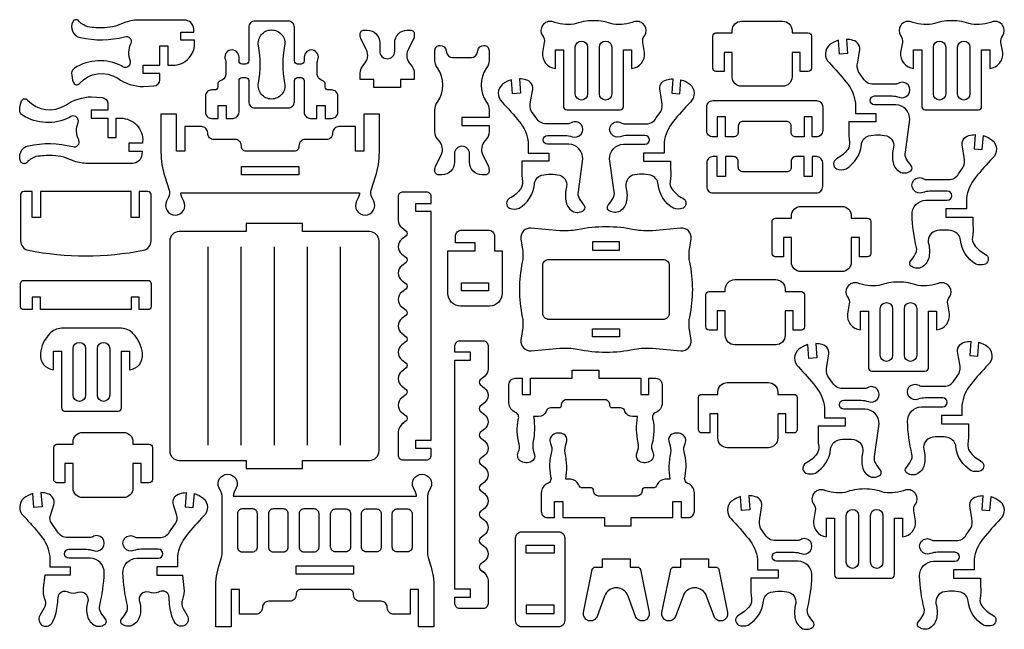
# Model space of a CAD drawing. Extents: x 522 to 885, y -210 to 239.
# Tile 2 of 2: x 522 to 885, y 14 to 239. Entities that reach past the tile are written whole.
import ezdxf

# ---------------------------------------------------------------- set-up
doc = ezdxf.new("R2010")
doc.units = 0
doc.header["$MEASUREMENT"] = 0
doc.layers.add('KONTUR', color=20, linetype='CONTINUOUS')

msp = doc.modelspace()

# ---------------------------------------------------------------- linework, layer by layer
at = {"layer": 'KONTUR'}
for points in [[(576.98, 222.03), (578.73, 222.03, 0.433432), (586.79, 230.64), (586.75, 231.22), (581.69, 231.22), (581.69, 234.22), (586.56, 234.22), (586.48, 235.42, 0.395253), (583.03, 238.66), (566.53, 238.66, 0.077687), (561.51, 237.87), (557.71, 236.38, -0.042031), (553.6, 235.81, -0.051106), (547.5, 236.17, -0.13778), (543.85, 238.56, 0.443717), (541.89, 238.03, 0.213303), (541.87, 234.5, 0.283264), (544.72, 232.25, 0.123296), (561.02, 232.49, -0.670336), (563.26, 230.04, 0.213141), (563.04, 223.63, -0.77774), (559.83, 221.77, 0.263991), (542.59, 220.94, 0.272682), (541.51, 219.17, 0.117689), (542.21, 215.64, 0.58058), (544.4, 215.34, -0.364324), (558.47, 217.24, 0.149435), (567.98, 214.16), (571.82, 214.4, 0.395611), (573.98, 216.7), (573.98, 219.03), (567.79, 219.03), (567.79, 222.03), (573.98, 222.03), (573.98, 229.1), (576.98, 229.1)], [(632.16, 224, 0.474116), (630.27, 227.58, 0.474116), (627.14, 225.02), (627.14, 223.6, -0.414214), (625.98, 222.45), (624.72, 222.45, -0.414214), (623.56, 223.6), (623.56, 235.99, 0.414214), (621.25, 238.29), (609.02, 238.29, 0.414214), (606.71, 235.99), (606.71, 223.6, -0.414214), (605.56, 222.45), (604.29, 222.45, -0.414214), (603.14, 223.6), (603.14, 225.02, 0.474116), (600, 227.58, 0.474116), (598.11, 224, -0.10039), (598.3, 223.1), (598.3, 218.73, -0.283093), (597.03, 216.67), (595.98, 216.14, 0.283093), (595.35, 215.11), (595.35, 214.08, -0.414214), (594.19, 212.93), (593.05, 212.93, 0.414214), (590.74, 210.62), (590.74, 204.75, 0.414214), (593.05, 202.44), (595.44, 202.44), (595.44, 207.2), (598.44, 207.2), (598.44, 202.44), (600.83, 202.44, 0.414214), (603.14, 204.75), (603.14, 216.36, -0.414214), (604.29, 217.51), (605.56, 217.51, -0.414214), (606.71, 216.36), (606.71, 208.6, 0.414214), (609.02, 206.29), (621.25, 206.29, 0.414214), (623.56, 208.6), (623.56, 216.36, -0.414214), (624.72, 217.51), (625.98, 217.51, -0.414214), (627.14, 216.36), (627.14, 204.75, 0.414214), (629.45, 202.44), (631.84, 202.44), (631.84, 207.2), (634.84, 207.2), (634.84, 202.44), (637.23, 202.44, 0.414214), (639.54, 204.75), (639.54, 210.62, 0.414214), (637.23, 212.93), (636.08, 212.93, -0.414214), (634.93, 214.08), (634.93, 215.11, 0.283093), (634.29, 216.14), (633.25, 216.67, -0.283093), (631.98, 218.73), (631.98, 223.1, -0.10039)], [(733.7, 238.42, 0.088383), (726.45, 237.12, -0.111237), (718.46, 238.07, 0.672511), (714.87, 232.91, -0.226774), (715.56, 230.34), (714.88, 226.72, 0.411397), (719.68, 220.82), (719.68, 227.67), (722.68, 227.67), (722.68, 206.77, 0.414214), (723.84, 205.61), (743.57, 205.61, 0.414214), (744.72, 206.77), (744.72, 227.67), (747.72, 227.67), (747.72, 220.82, 0.411397), (752.52, 226.72), (751.85, 230.34, -0.226774), (752.54, 232.91, 0.672511), (748.95, 238.07, -0.111237), (740.96, 237.12, 0.088383)], [(784.76, 217.73), (784.76, 226.76), (781.76, 226.76), (781.76, 219.7), (778.78, 219.7, -0.414214), (777.63, 220.85), (777.63, 232.74, -0.414214), (778.78, 233.89), (784.76, 233.89), (784.76, 234.77, -0.414214), (788.22, 238.23), (803.34, 238.23, -0.414214), (806.8, 234.77), (806.8, 233.89), (812.78, 233.89, -0.414214), (813.93, 232.74), (813.93, 220.85, -0.414214), (812.78, 219.7), (809.8, 219.7), (809.8, 226.76), (806.8, 226.76), (806.8, 217.73, -0.414214), (803.34, 214.27), (788.22, 214.27, -0.414214)], [(865.6, 238.42, 0.088383), (858.34, 237.12, -0.111237), (850.35, 238.07, 0.672511), (846.76, 232.91, -0.226774), (847.45, 230.34), (846.78, 226.72, 0.411397), (851.58, 220.82), (851.58, 227.67), (854.58, 227.67), (854.58, 206.77, 0.414214), (855.73, 205.61), (875.46, 205.61, 0.414214), (876.62, 206.77), (876.62, 227.67), (879.62, 227.67), (879.62, 220.82, 0.411397), (884.41, 226.72), (883.74, 230.34, -0.226774), (884.43, 232.91, 0.672511), (880.84, 238.07, -0.111237), (872.85, 237.12, 0.088383)], [(610.32, 229.18, -0.471204), (615.14, 235.01, -0.471204), (619.95, 229.18, 0.095585), (619.95, 215.41, -0.471204), (615.14, 209.58, -0.471204), (610.32, 215.41, 0.095585)], [(652.8, 213.83), (652.8, 216.83), (647.77, 216.83), (647.77, 219.01, -0.201878), (649.16, 222.31, 0.325635), (650.06, 227.67), (648.13, 231.54, -0.116123), (647.77, 233.09), (647.77, 233.55, -0.414214), (649.16, 234.93), (650.36, 234.93, -0.414214), (654.97, 230.32), (654.97, 227.17, 1), (660.49, 227.17), (660.49, 230.32, -0.414214), (665.11, 234.93), (666.31, 234.93, -0.414214), (667.7, 233.55), (667.7, 233.09, -0.116123), (667.33, 231.54), (665.4, 227.67, 0.325635), (666.31, 222.31, -0.201878), (667.7, 219.01), (667.7, 216.83), (662.67, 216.83), (662.67, 213.83)], [(695.22, 223.8, -0.158286), (694.34, 221.09, 0.324707), (694.34, 208.37, -0.158286), (695.22, 205.66), (695.22, 202.78), (685.26, 202.78), (685.26, 199.78), (695.22, 199.78), (695.22, 197.6, -0.201878), (693.83, 194.3, 0.325635), (692.93, 188.94), (694.86, 185.07, -0.116123), (695.22, 183.52), (695.22, 183.06, -0.414214), (693.83, 181.68), (692.63, 181.68, -0.414214), (688.02, 186.29), (688.02, 189.44, 1), (682.5, 189.44), (682.5, 186.29, -0.414214), (677.88, 181.68), (676.68, 181.68, -0.414214), (675.29, 183.06), (675.29, 183.52, -0.116123), (675.66, 185.07), (677.59, 188.94, 0.325635), (676.68, 194.3, -0.201878), (675.29, 197.6), (675.29, 205.66, -0.158286), (676.18, 208.37, 0.324707), (676.18, 221.09, -0.158286), (675.29, 223.8), (675.29, 227.49, -0.414214), (677.14, 229.33), (677.18, 229.33, -0.373213), (679.46, 227.35), (679.53, 226.87, 0.373213), (681.81, 224.89), (688.7, 224.89, 0.373213), (690.98, 226.87), (691.05, 227.35, -0.373213), (693.34, 229.33), (693.37, 229.33, -0.414214), (695.22, 227.49)], [(726.98, 228.61, -1), (731.51, 228.61), (731.51, 211.45, -1), (726.98, 211.45)], [(735.9, 228.61, -1), (740.43, 228.61), (740.43, 211.45, -1), (735.9, 211.45)], [(827.96, 193.72, -0.180382), (827.33, 191.05, -0.114184), (823.24, 187.55, 0.61467), (823.17, 183.92, 0.190419), (826.73, 183.92, 0.236111), (832.35, 192.7, -0.305922), (835.02, 196.04, -0.117873), (841.72, 196.04, -0.410093), (844.04, 191.09, 0.099629), (844.04, 186.12, 0.228734), (846.89, 182.6, 0.269899), (850.72, 183.29, 0.341497), (850.72, 185.02, -0.037711), (848.97, 187.5, -0.201322), (848.54, 190), (850.19, 202.03, 0.414214), (845.07, 207.44), (837.18, 207.44, -1), (837.18, 210.7), (843.62, 210.7, -0.088172), (846.23, 210.23, 0.31679), (849.55, 211.12, 0.844509), (845.94, 215.33, -0.139482), (844.66, 214.99), (836.71, 214.99, -0.267949), (833.03, 217.12), (831.29, 219.55, -0.174881), (830.98, 223.13), (831.6, 227.09, 0.443368), (829.25, 231.17, 0.062392), (826.89, 231.55), (827.28, 226.29), (824.29, 226.07), (823.91, 231.19, 0.096799), (820.61, 229.52, 0.444682), (820.46, 222.97, -0.025048), (826.77, 215.76, -0.150438), (830.12, 208.08), (830.12, 204.21), (837.69, 204.21), (837.69, 201.21), (827.74, 201.21), (827.74, 198.29, 0.057319)], [(858.87, 228.61, -1), (863.4, 228.61), (863.4, 211.45, -1), (858.87, 211.45)], [(867.79, 228.61, -1), (872.32, 228.61), (872.32, 211.45, -1), (867.79, 211.45)], [(707.52, 179.21, -0.180382), (706.89, 176.54, -0.114184), (702.81, 173.04, 0.61467), (702.74, 169.4, 0.190419), (706.3, 169.4, 0.236111), (711.92, 178.18, -0.305922), (714.58, 181.52, -0.117873), (721.28, 181.52, -0.410093), (723.6, 176.58, 0.099629), (723.6, 171.61, 0.228734), (726.46, 168.08, 0.269899), (730.28, 168.77, 0.341497), (730.28, 170.5, -0.037711), (728.53, 172.98, -0.201322), (728.11, 175.48), (729.75, 187.51, 0.414214), (724.64, 192.93), (716.74, 192.93, -1), (716.74, 196.18), (723.19, 196.18, -0.088172), (725.8, 195.72, 0.31679), (729.11, 196.6, 0.844509), (725.51, 200.82, -0.139482), (724.22, 200.47), (716.28, 200.47, -0.267949), (712.59, 202.6), (710.86, 205.03, -0.174881), (710.54, 208.61), (711.17, 212.58, 0.443368), (708.82, 216.65, 0.062392), (706.45, 217.04), (706.85, 211.77), (703.85, 211.55), (703.47, 216.68, 0.096799), (700.18, 215.01, 0.444682), (700.02, 208.45, -0.025048), (706.34, 201.25, -0.150438), (709.69, 193.57), (709.69, 189.69), (717.26, 189.69), (717.26, 186.69), (707.3, 186.69), (707.3, 183.77, 0.057319)], [(761.87, 179.21, 0.180382), (762.49, 176.54, 0.114184), (766.58, 173.04, -0.61467), (766.65, 169.4, -0.190419), (763.09, 169.4, -0.236111), (757.47, 178.18, 0.305922), (754.8, 181.52, 0.117873), (748.1, 181.52, 0.410093), (745.78, 176.58, -0.099629), (745.78, 171.61, -0.228734), (742.93, 168.08, -0.269899), (739.1, 168.77, -0.341497), (739.1, 170.5, 0.037711), (740.86, 172.98, 0.201322), (741.28, 175.48), (739.63, 187.51, -0.414214), (744.75, 192.93), (752.64, 192.93, 1), (752.64, 196.18), (746.2, 196.18, 0.088172), (743.59, 195.72, -0.31679), (740.28, 196.6, -0.844509), (743.88, 200.82, 0.139482), (745.17, 200.47), (753.11, 200.47, 0.267949), (756.8, 202.6), (758.53, 205.03, 0.174881), (758.85, 208.61), (758.22, 212.58, -0.443368), (760.57, 216.65, -0.062392), (762.93, 217.04), (762.54, 211.77), (765.53, 211.55), (765.91, 216.68, -0.096799), (769.21, 215.01, -0.444682), (769.36, 208.45, 0.025048), (763.05, 201.25, 0.150438), (759.7, 193.57), (759.7, 189.69), (752.13, 189.69), (752.13, 186.69), (762.09, 186.69), (762.09, 183.77, -0.057319)], [(557.85, 202.52), (559.6, 202.52, -0.433432), (567.66, 193.92), (567.62, 193.34), (562.56, 193.34), (562.56, 190.34), (567.43, 190.34), (567.35, 189.13, -0.395253), (563.89, 185.89), (547.4, 185.89, -0.077687), (542.38, 186.68), (538.58, 188.17, 0.042031), (534.47, 188.75, 0.051106), (528.37, 188.39, 0.13778), (524.72, 186, -0.443717), (522.76, 186.52, -0.213303), (522.74, 190.06, -0.283264), (525.59, 192.31, -0.123296), (541.89, 192.06, 0.670336), (544.12, 194.52, -0.213141), (543.91, 200.93, 0.77774), (540.7, 202.78, -0.263991), (523.46, 203.61, -0.272682), (522.38, 205.38, -0.117689), (523.08, 208.92, -0.58058), (525.27, 209.22, 0.364324), (539.34, 207.32, -0.149435), (548.85, 210.4), (552.69, 210.15, -0.395611), (554.85, 207.85), (554.85, 205.52), (548.66, 205.52), (548.66, 202.52), (554.85, 202.52), (554.85, 195.45), (557.85, 195.45)], [(785.27, 195.64), (782.27, 195.64), (782.27, 203.04), (779.27, 203.04), (779.27, 195.64), (777.7, 195.64, -0.414214), (775.39, 197.95), (775.39, 206.69, -0.414214), (777.7, 209), (815.79, 209, -0.414214), (818.1, 206.69), (818.1, 197.95, -0.414214), (815.79, 195.64), (814.22, 195.64), (814.22, 203.04), (811.22, 203.04), (811.22, 195.64), (808.21, 195.64, -0.414214), (806.48, 197.37), (806.48, 199.58, 0.414214), (804.75, 201.31), (788.74, 201.31, 0.414214), (787.01, 199.58), (787.01, 197.37, -0.414214)], [(649.06, 204.06), (649.06, 190.36), (646.06, 190.36), (646.06, 199.45), (639.93, 199.45, 0.414214), (637.62, 197.14), (637.62, 196.99, -0.414214), (635.32, 194.68), (627.51, 194.68, 0.414214), (625.2, 192.38), (625.2, 192.09, -0.414214), (623.47, 190.36), (605.75, 190.36, -0.414214), (604.02, 192.09), (604.02, 192.38, 0.414214), (601.72, 194.68), (593.91, 194.68, -0.414214), (591.6, 196.99), (591.6, 197.14, 0.414214), (589.3, 199.45), (583.17, 199.45), (583.17, 190.36), (580.17, 190.36), (580.17, 204.06), (574.41, 204.06), (574.41, 189.94, 0.077953), (575.8, 181.11), (577.41, 176.08, -0.19395), (577.23, 173.5), (576.47, 171.95, 0.55474), (579.64, 166.86, 0.55474), (582.82, 171.95), (582.06, 173.5, -0.114229), (581.7, 175.02), (647.52, 175.02, -0.114229), (647.17, 173.5), (646.41, 171.95, 0.55474), (649.58, 166.86, 0.55474), (652.76, 171.95), (652, 173.5, -0.19395), (651.81, 176.08), (653.43, 181.11, 0.077953), (654.82, 189.94), (654.82, 204.06)], [(873.22, 158.65, 0.180382), (873.84, 155.99, 0.114184), (877.93, 152.48, -0.61467), (878, 148.85, -0.190419), (874.44, 148.85, -0.236111), (868.82, 157.63, 0.305922), (866.15, 160.97, 0.117873), (859.46, 160.97, 0.410093), (857.14, 156.03, -0.099629), (857.14, 151.05, -0.228734), (854.28, 147.53, -0.269899), (850.46, 148.22, -0.341497), (850.46, 149.95, 0.037711), (852.21, 152.43, 0.201322), (852.63, 154.93, -0.052119), (850.99, 166.96, -0.414214), (856.1, 172.37), (863.99, 172.37, 1), (863.99, 175.63), (857.55, 175.63, 0.088172), (854.94, 175.16, -0.31679), (851.63, 176.05, -0.844509), (855.23, 180.27, 0.139482), (856.52, 179.92), (864.46, 179.92, 0.267949), (868.15, 182.05), (869.88, 184.48, 0.174881), (870.2, 188.06), (869.57, 192.03, -0.443368), (871.92, 196.1, -0.062392), (874.28, 196.48), (873.89, 191.22), (876.88, 191), (877.27, 196.12, -0.096799), (880.56, 194.45, -0.444682), (880.72, 187.9, 0.025048), (874.4, 180.69, 0.150438), (871.05, 173.01), (871.05, 169.14), (863.48, 169.14), (863.48, 166.14), (873.44, 166.14), (873.44, 163.22, -0.057319)], [(785.27, 188.4), (782.27, 188.4), (782.27, 181.01), (779.27, 181.01), (779.27, 188.4), (777.7, 188.4, 0.414214), (775.39, 186.09), (775.39, 177.35, 0.414214), (777.7, 175.04), (815.79, 175.04, 0.414214), (818.1, 177.35), (818.1, 186.09, 0.414214), (815.79, 188.4), (814.22, 188.4), (814.22, 181.01), (811.22, 181.01), (811.22, 188.4), (808.21, 188.4, 0.414214), (806.48, 186.67), (806.48, 184.47, -0.414214), (804.75, 182.74), (788.74, 182.74, -0.414214), (787.01, 184.47), (787.01, 186.67, 0.414214)], [(530.02, 175.55), (530.02, 165.99), (527.02, 165.99), (527.02, 175.55), (523.85, 175.55, 0.414214), (522.7, 174.39), (522.7, 157.33, 0.358275), (525.49, 153.94, 0.097651), (567.95, 153.94, 0.358275), (570.74, 157.33), (570.74, 174.39, 0.414214), (569.59, 175.55), (566.42, 175.55), (566.42, 165.99), (563.42, 165.99), (563.42, 175.55)], [(663.87, 90.53, 0.229334), (661.77, 87.2), (661.77, 78.54, 0.414214), (663.5, 76.81), (672.21, 76.81, 0.414214), (673.94, 78.54), (673.94, 80.99), (668.27, 80.99), (668.27, 83.99), (673.94, 83.99), (673.94, 168.16), (668.27, 168.16), (668.27, 171.16), (673.94, 171.16), (673.94, 173.61, 0.414214), (672.21, 175.34), (663.5, 175.34, 0.414214), (661.77, 173.61), (661.77, 164.96, 0.229334), (663.09, 162.24), (664.65, 161, -0.484131), (664.65, 159.19), (663.09, 157.96, 0.484131), (663.09, 152.52), (664.65, 151.28, -0.484131), (664.65, 149.47), (663.09, 148.24, 0.484131), (663.09, 142.8), (664.65, 141.56, -0.484131), (664.65, 139.75), (663.09, 138.52, 0.484131), (663.09, 133.07), (664.65, 131.84, -0.484131), (664.65, 130.03), (663.09, 128.8, 0.484131), (663.09, 123.35), (664.65, 122.12, -0.484131), (664.65, 120.31), (663.09, 119.08, 0.484131), (663.09, 113.63), (664.65, 112.4, -0.484131), (664.65, 110.59), (663.09, 109.36, 0.484131), (663.09, 103.91), (664.65, 102.68, -0.484131), (664.65, 100.87), (663.09, 99.64, 0.484131), (663.09, 94.19), (664.65, 92.96, -0.484131), (664.65, 91.15), (663.09, 89.91)], [(806.6, 149.54), (806.6, 158.58), (803.6, 158.58), (803.6, 151.51), (800.62, 151.51, -0.414214), (799.46, 152.66), (799.46, 164.55, -0.414214), (800.62, 165.71), (806.6, 165.71), (806.6, 166.58, -0.414214), (810.06, 170.04), (825.18, 170.04, -0.414214), (828.64, 166.58), (828.64, 165.71), (834.62, 165.71, -0.414214), (835.77, 164.55), (835.77, 152.66, -0.414214), (834.62, 151.51), (831.64, 151.51), (831.64, 158.58), (828.64, 158.58), (828.64, 149.54, -0.414214), (825.18, 146.08), (810.06, 146.08, -0.414214)], [(654.71, 80.06), (654.71, 157.31, 0.414214), (651.25, 160.78), (626.58, 160.78), (626.58, 163.78), (605.74, 163.78), (605.74, 160.78), (581.07, 160.78, 0.414214), (577.61, 157.31), (577.61, 80.06, 0.414214), (581.07, 76.6), (605.74, 76.6), (605.74, 73.6), (626.58, 73.6), (626.58, 76.6), (651.25, 76.6, 0.414214)], [(684.72, 133.38, -0.414214), (680.1, 138), (680.1, 153.67), (690.06, 153.67), (690.06, 156.67), (682.85, 156.67), (682.85, 159.01, -0.414214), (685.16, 161.32), (694.97, 161.32, -0.414214), (697.28, 159.01), (697.28, 153.67), (700.03, 153.67), (700.03, 138, -0.414214), (695.41, 133.38)], [(706.4, 139.49, 0.05321), (707.47, 129.47, -0.086893), (707.62, 125.49), (706.99, 120.83, 0.481055), (710.73, 116.92), (721.23, 117.85, -0.071729), (727.81, 117.49, 0.09921), (748.8, 117.49, -0.071729), (755.37, 117.85), (765.87, 116.92, 0.481055), (769.61, 120.83), (768.98, 125.49, -0.086893), (769.14, 129.47, 0.05321), (770.21, 139.49, 0.05321), (769.14, 149.52, -0.086893), (768.98, 153.49), (769.61, 158.16, 0.481055), (765.87, 162.07), (755.37, 161.13, -0.071729), (748.8, 161.49, 0.09921), (727.81, 161.49, -0.071729), (721.23, 161.13), (710.73, 162.07, 0.481055), (706.99, 158.16), (707.62, 153.49, -0.086893), (707.47, 149.52, 0.05321)], [(759.28, 128.45), (717.33, 128.45, -0.414214), (715.02, 130.76), (715.02, 148.23, -0.414214), (717.33, 150.54), (759.28, 150.54, -0.414214), (761.59, 148.23), (761.59, 130.76, -0.414214)], [(563.42, 132.08), (530.02, 132.08), (530.02, 136.64), (527.02, 136.64), (527.02, 132.08), (523.85, 132.08, -0.414214), (522.7, 133.23), (522.7, 141.67, -0.414214), (523.85, 142.83), (569.59, 142.83, -0.414214), (570.74, 141.67), (570.74, 133.23, -0.414214), (569.59, 132.08), (566.42, 132.08), (566.42, 136.64), (563.42, 136.64)], [(782.23, 122.6), (782.23, 131.63), (779.23, 131.63), (779.23, 124.57), (776.25, 124.57, -0.414214), (775.1, 125.72), (775.1, 137.61, -0.414214), (776.25, 138.76), (782.23, 138.76), (782.23, 139.64, -0.414214), (785.69, 143.1), (800.81, 143.1, -0.414214), (804.27, 139.64), (804.27, 138.76), (810.25, 138.76, -0.414214), (811.41, 137.61), (811.41, 125.72, -0.414214), (810.25, 124.57), (807.27, 124.57), (807.27, 131.63), (804.27, 131.63), (804.27, 122.6, -0.414214), (800.81, 119.14), (785.69, 119.14, -0.414214)], [(846, 142.24, 0.088383), (838.75, 140.93, -0.111237), (830.76, 141.88, 0.672511), (827.17, 136.72, -0.226774), (827.86, 134.15), (827.18, 130.54, 0.411397), (831.98, 124.63), (831.98, 131.48), (834.98, 131.48), (834.98, 110.58, 0.414214), (836.14, 109.43), (855.87, 109.43, 0.414214), (857.02, 110.58), (857.02, 131.48), (860.02, 131.48), (860.02, 124.63, 0.411397), (864.82, 130.54), (864.15, 134.15, -0.226774), (864.84, 136.72, 0.672511), (861.25, 141.88, -0.111237), (853.26, 140.93, 0.088383)], [(839.28, 132.42, -1), (843.81, 132.42), (843.81, 115.26, -1), (839.28, 115.26)], [(848.2, 132.42, -1), (852.73, 132.42), (852.73, 115.26, -1), (848.2, 115.26)], [(559.82, 125.23), (537.78, 125.23, 0.200898), (533.4, 123.2, 0.168545), (529.98, 115.87, 0.411397), (534.78, 109.96), (534.78, 116.81), (537.78, 116.81), (537.78, 95.91, 0.414214), (538.93, 94.76), (558.67, 94.76, 0.414214), (559.82, 95.91), (559.82, 116.81), (562.82, 116.81), (562.82, 109.96, 0.411397), (567.62, 115.87, 0.168545), (564.2, 123.2, 0.200898)], [(542.07, 117.75, -1), (546.61, 117.75), (546.61, 100.59, -1), (542.07, 100.59)], [(550.99, 117.75, -1), (555.53, 117.75), (555.53, 100.59, -1), (550.99, 100.59)], [(692.75, 35.79, -0.229334), (694.84, 32.46), (694.84, 23.81, -0.414214), (693.11, 22.07), (684.41, 22.07, -0.414214), (682.68, 23.81), (682.68, 26.25), (688.35, 26.25), (688.35, 29.25), (682.68, 29.25), (682.68, 113.43), (688.35, 113.43), (688.35, 116.43), (682.68, 116.43), (682.68, 118.87, -0.414214), (684.41, 120.6), (693.11, 120.6, -0.414214), (694.84, 118.87), (694.84, 110.22, -0.229334), (693.53, 107.5), (691.97, 106.27, 0.484131), (691.97, 104.46), (693.53, 103.22, -0.484131), (693.53, 97.78), (691.97, 96.55, 0.484131), (691.97, 94.74), (693.53, 93.5, -0.484131), (693.53, 88.06), (691.97, 86.82, 0.484131), (691.97, 85.01), (693.53, 83.78, -0.484131), (693.53, 78.34), (691.97, 77.1, 0.484131), (691.97, 75.29), (693.53, 74.06, -0.484131), (693.53, 68.62), (691.97, 67.38, 0.484131), (691.97, 65.57), (693.53, 64.34, -0.484131), (693.53, 58.89), (691.97, 57.66, 0.484131), (691.97, 55.85), (693.53, 54.62, -0.484131), (693.53, 49.17), (691.97, 47.94, 0.484131), (691.97, 46.13), (693.53, 44.9, -0.484131), (693.53, 39.45), (691.97, 38.22, 0.484131), (691.97, 36.41), (693.53, 35.18)], [(871.56, 82.59, 0.180382), (872.18, 79.93, 0.114184), (876.27, 76.42, -0.61467), (876.34, 72.79, -0.190419), (872.78, 72.79, -0.236111), (867.16, 81.57, 0.305922), (864.49, 84.91, 0.117873), (857.79, 84.91, 0.410093), (855.48, 79.97, -0.099629), (855.48, 75, -0.228734), (852.62, 71.47, -0.269899), (848.8, 72.16, -0.341497), (848.8, 73.89, 0.037711), (850.55, 76.37, 0.201322), (850.97, 78.87, -0.052119), (849.32, 90.9, -0.414214), (854.44, 96.31), (862.33, 96.31, 1), (862.33, 99.57), (855.89, 99.57, 0.088172), (853.28, 99.1, -0.31679), (849.97, 99.99, -0.844509), (853.57, 104.21, 0.139482), (854.86, 103.86), (862.8, 103.86, 0.267949), (866.49, 105.99), (868.22, 108.42, 0.174881), (868.54, 112), (867.91, 115.97, -0.443368), (870.26, 120.04, -0.062392), (872.62, 120.43), (872.23, 115.16), (875.22, 114.94), (875.61, 120.07, -0.096799), (878.9, 118.4, -0.444682), (879.05, 111.84, 0.025048), (872.74, 104.63, 0.150438), (869.39, 96.95), (869.39, 93.08), (861.82, 93.08), (861.82, 90.08), (871.78, 90.08), (871.78, 87.16, -0.057319)], [(816.63, 81.73, -0.180382), (816, 79.06, -0.114184), (811.92, 75.56, 0.61467), (811.85, 71.93, 0.190419), (815.41, 71.93, 0.236111), (821.02, 80.71, -0.305922), (823.69, 84.05, -0.117873), (830.39, 84.05, -0.410093), (832.71, 79.1, 0.099629), (832.71, 74.13, 0.228734), (835.57, 70.6, 0.269899), (839.39, 71.3, 0.341497), (839.39, 73.03, -0.037711), (837.64, 75.51, -0.201322), (837.22, 78.01), (838.86, 90.04, 0.414214), (833.75, 95.45), (825.85, 95.45, -1), (825.85, 98.7), (832.29, 98.7, -0.088172), (834.91, 98.24, 0.31679), (838.22, 99.13, 0.844509), (834.62, 103.34, -0.139482), (833.33, 103), (825.39, 103, -0.267949), (821.7, 105.13), (819.97, 107.56, -0.174881), (819.65, 111.14), (820.28, 115.1, 0.443368), (817.93, 119.18, 0.062392), (815.56, 119.56), (815.95, 114.3), (812.96, 114.07), (812.58, 119.2, 0.096799), (809.28, 117.53, 0.444682), (809.13, 110.98, -0.025048), (815.45, 103.77, -0.150438), (818.79, 96.09), (818.79, 92.22), (826.37, 92.22), (826.37, 89.22), (816.41, 89.22), (816.41, 86.3, 0.057319)], [(737.92, 98.9), (723.61, 98.9, 0.416597), (721.8, 96.72, -0.438914), (721.04, 95.9), (717.92, 95.91, 0.358235), (716.25, 94.62, -0.29887), (713.47, 92.71), (711.61, 92.71, -0.094158), (711.39, 83.06, 0.135936), (711.74, 79.52, -0.332095), (711.33, 76.49, -0.307804), (707.16, 76.17, -0.401002), (705.98, 79.59, 0.181945), (706.3, 82.61, -0.117839), (705.98, 91.64, 0.432952), (704.92, 94.26, -0.31016), (702.57, 97.68), (702.57, 104.52, -0.414214), (704.88, 106.82), (707.46, 106.82), (707.46, 100.86), (710.46, 100.86), (710.46, 106.82), (725.82, 106.82), (725.82, 109.82), (735.71, 109.82), (735.71, 106.82), (751.07, 106.82), (751.07, 100.86), (754.07, 100.86), (754.07, 106.82), (756.65, 106.82, -0.414214), (758.96, 104.52), (758.96, 97.68, -0.31016), (756.61, 94.26, 0.432952), (755.54, 91.64, -0.117839), (755.22, 82.61, 0.181945), (755.54, 79.59, -0.401002), (754.37, 76.17, -0.307804), (750.19, 76.49, -0.332095), (749.78, 79.52, 0.135936), (750.14, 83.06, -0.094158), (749.92, 92.71), (748.05, 92.71, -0.29887), (745.27, 94.62, 0.358235), (743.6, 95.91), (740.48, 95.9, -0.438914), (739.73, 96.72, 0.416597)], [(779.5, 84.72), (779.5, 93.76), (776.5, 93.76), (776.5, 86.69), (773.52, 86.69, -0.414214), (772.36, 87.85), (772.36, 99.74, -0.414214), (773.52, 100.89), (779.5, 100.89), (779.5, 101.77, -0.414214), (782.96, 105.23), (798.08, 105.23, -0.414214), (801.54, 101.77), (801.54, 100.89), (807.52, 100.89, -0.414214), (808.67, 99.74), (808.67, 87.85, -0.414214), (807.52, 86.69), (804.54, 86.69), (804.54, 93.76), (801.54, 93.76), (801.54, 84.72, -0.414214), (798.08, 81.26), (782.96, 81.26, -0.414214)], [(542.05, 66.36), (542.05, 75.4), (539.05, 75.4), (539.05, 68.33), (536.08, 68.33, -0.414214), (534.92, 69.49), (534.92, 81.38, -0.414214), (536.08, 82.53), (542.05, 82.53), (542.05, 83.4, -0.414214), (545.52, 86.87), (560.63, 86.87, -0.414214), (564.1, 83.4), (564.1, 82.53), (570.08, 82.53, -0.414214), (571.23, 81.38), (571.23, 69.49, -0.414214), (570.08, 68.33), (567.1, 68.33), (567.1, 75.4), (564.1, 75.4), (564.1, 66.36, -0.414214), (560.63, 62.9), (545.52, 62.9, -0.414214)], [(749.81, 63.44), (735.49, 63.44, -0.416597), (733.68, 65.62, 0.438914), (732.93, 66.44), (729.81, 66.43, -0.358235), (728.14, 67.72, 0.29887), (725.36, 69.64), (723.49, 69.64, 0.094158), (723.27, 79.29, -0.135936), (723.63, 82.82, 0.332095), (723.22, 85.86, 0.307804), (719.04, 86.18, 0.401002), (717.87, 82.76, -0.181945), (718.19, 79.74, 0.117839), (717.87, 70.7, -0.432952), (716.8, 68.08, 0.31016), (714.46, 64.66), (714.46, 57.83, 0.414214), (716.76, 55.52), (719.34, 55.52), (719.34, 61.48), (722.34, 61.48), (722.34, 55.52), (737.7, 55.52), (737.7, 52.52), (747.59, 52.52), (747.59, 55.52), (762.95, 55.52), (762.95, 61.48), (765.95, 61.48), (765.95, 55.52), (768.53, 55.52, 0.414214), (770.84, 57.83), (770.84, 64.66, 0.31016), (768.49, 68.08, -0.432952), (767.43, 70.7, 0.117839), (767.11, 79.74, -0.181945), (767.43, 82.76, 0.401002), (766.25, 86.18, 0.307804), (762.08, 85.86, 0.332095), (761.67, 82.82, -0.135936), (762.02, 79.29, 0.094158), (761.8, 69.64), (759.94, 69.64, 0.29887), (757.16, 67.72, -0.358235), (755.49, 66.43), (752.37, 66.44, 0.438914), (751.61, 65.62, -0.416597)], [(669.19, 15.38), (669.19, 29.08), (666.19, 29.08), (666.19, 19.99), (660.07, 19.99, -0.414214), (657.76, 22.3), (657.76, 22.44, 0.414214), (655.45, 24.75), (647.65, 24.75, -0.414214), (645.34, 27.06), (645.34, 27.35, 0.414214), (643.61, 29.08), (634.75, 29.08), (625.89, 29.08, 0.414214), (624.16, 27.35), (624.16, 27.06, -0.414214), (621.85, 24.75), (614.05, 24.75, 0.414214), (611.74, 22.44), (611.74, 22.3, -0.414214), (609.43, 19.99), (603.31, 19.99), (603.31, 29.08), (600.31, 29.08), (600.31, 15.38), (594.55, 15.38), (594.55, 29.49, -0.077953), (595.93, 38.33), (596.62, 40.47, 0.077953), (596.9, 42.23), (596.9, 63.62, 0.09608), (596.55, 64.89), (595.8, 66.44, -0.55474), (598.97, 71.52, -0.55474), (602.14, 66.44), (601.38, 64.89, 0.114229), (601.03, 63.37), (668.47, 63.37, 0.114229), (668.11, 64.89), (667.36, 66.44, -0.55474), (670.53, 71.52, -0.55474), (673.7, 66.44), (672.94, 64.89, 0.09608), (672.6, 63.62), (672.6, 42.23, 0.077953), (672.88, 40.47), (673.57, 38.33, -0.077953), (674.95, 29.49), (674.95, 15.38)], [(833.51, 66.07, 0.088383), (826.26, 64.76, -0.111237), (818.27, 65.71, 0.672511), (814.68, 60.55, -0.226774), (815.37, 57.98), (814.7, 54.36, 0.411397), (819.49, 48.46), (819.49, 55.31), (822.49, 55.31), (822.49, 34.41, 0.414214), (823.65, 33.26), (843.38, 33.26, 0.414214), (844.54, 34.41), (844.54, 55.31), (847.54, 55.31), (847.54, 48.46, 0.411397), (852.33, 54.36), (851.66, 57.98, -0.226774), (852.35, 60.55, 0.672511), (848.76, 65.71, -0.111237), (840.77, 64.76, 0.088383)], [(533.43, 37.37), (541, 37.37), (541, 34.37), (531.61, 34.37), (531.04, 29.71, 0.127457), (531.62, 25.36, -0.24599), (531.3, 22.06), (529.83, 19.51, 0.95683), (534.16, 16.57, 0.082114), (535.59, 19.76, 0.051047), (536.52, 26.02, -0.333842), (538.37, 28.48, -0.160842), (540.39, 28.07, 0.220914), (543.86, 28.14, -0.628977), (547.34, 24.26, 0.137758), (547.34, 19.29, 0.228734), (550.2, 15.76, 0.269899), (554.03, 16.45, 0.341497), (554.03, 18.18, -0.037711), (552.27, 20.66, -0.201322), (551.85, 23.16, 0.052119), (553.5, 35.19, 0.414214), (548.38, 40.6), (540.49, 40.6, -1), (540.49, 43.86), (546.93, 43.86, -0.088172), (549.54, 43.4, 0.31679), (552.85, 44.28, 0.844509), (549.25, 48.5, -0.139482), (547.96, 48.15), (540.02, 48.15, -0.267949), (536.33, 50.28), (534.15, 53.39, -0.22812), (533.66, 56.36), (534.91, 60.26, 0.443368), (532.56, 64.33, 0.062392), (530.2, 64.72), (530.59, 59.45), (527.6, 59.23), (527.22, 64.36, 0.096799), (523.92, 62.69, 0.444682), (523.77, 56.13, -0.025048), (530.08, 48.93, -0.150438), (533.43, 41.25)], [(580.48, 37.37), (572.91, 37.37), (572.91, 34.37), (582.29, 34.37), (582.86, 29.71, -0.127457), (582.28, 25.36, 0.24599), (582.6, 22.06), (584.08, 19.51, -0.95683), (579.74, 16.57, -0.082114), (578.32, 19.76, -0.051047), (577.39, 26.02, 0.333842), (575.54, 28.48, 0.160842), (573.52, 28.07, -0.220914), (570.05, 28.14, 0.628977), (566.56, 24.26, -0.137758), (566.56, 19.29, -0.228734), (563.7, 15.76, -0.269899), (559.88, 16.45, -0.341497), (559.88, 18.18, 0.037711), (561.63, 20.66, 0.201322), (562.05, 23.16, -0.052119), (560.41, 35.19, -0.414214), (565.53, 40.6), (573.42, 40.6, 1), (573.42, 43.86), (566.98, 43.86, 0.088172), (564.37, 43.4, -0.31679), (561.05, 44.28, -0.844509), (564.66, 48.5, 0.139482), (565.94, 48.15), (573.88, 48.15, 0.267949), (577.57, 50.28), (579.76, 53.39, 0.22812), (580.25, 56.36), (578.99, 60.26, -0.443368), (581.34, 64.33, -0.062392), (583.71, 64.72), (583.32, 59.45), (586.31, 59.23), (586.69, 64.36, -0.096799), (589.99, 62.69, -0.444682), (590.14, 56.13, 0.025048), (583.82, 48.93, 0.150438), (580.48, 41.25)], [(791.9, 25.78, -0.180382), (791.28, 23.11, -0.114184), (787.19, 19.61, 0.61467), (787.12, 15.98, 0.190419), (790.68, 15.98, 0.236111), (796.3, 24.75, -0.305922), (798.97, 28.09, -0.117873), (805.67, 28.09, -0.410093), (807.98, 23.15, 0.099629), (807.98, 18.18, 0.228734), (810.84, 14.65, 0.269899), (814.66, 15.34, 0.341497), (814.66, 17.08, -0.037711), (812.91, 19.55, -0.201322), (812.49, 22.05, 0.052119), (814.14, 34.08, 0.414214), (809.02, 39.5), (801.13, 39.5, -1), (801.13, 42.75), (807.57, 42.75, -0.088172), (810.18, 42.29, 0.31679), (813.49, 43.18, 0.844509), (809.89, 47.39, -0.139482), (808.6, 47.05), (800.66, 47.05, -0.267949), (796.97, 49.17), (795.24, 51.61, -0.174881), (794.92, 55.18), (795.55, 59.15, 0.443368), (793.2, 63.22, 0.062392), (790.84, 63.61), (791.23, 58.34), (788.24, 58.12), (787.86, 63.25, 0.096799), (784.56, 61.58, 0.444682), (784.41, 55.02, -0.025048), (790.72, 47.82, -0.150438), (794.07, 40.14), (794.07, 36.27), (801.64, 36.27), (801.64, 33.27), (791.68, 33.27), (791.68, 30.34, 0.057319)], [(876.04, 25.78, 0.180382), (876.66, 23.11, 0.114184), (880.75, 19.61, -0.61467), (880.82, 15.98, -0.190419), (877.26, 15.98, -0.236111), (871.64, 24.75, 0.305922), (868.97, 28.09, 0.117873), (862.27, 28.09, 0.410093), (859.96, 23.15, -0.099629), (859.96, 18.18, -0.228734), (857.1, 14.65, -0.269899), (853.28, 15.34, -0.341497), (853.28, 17.08, 0.037711), (855.03, 19.55, 0.201322), (855.45, 22.05, -0.052119), (853.8, 34.08, -0.414214), (858.92, 39.5), (866.81, 39.5, 1), (866.81, 42.75), (860.37, 42.75, 0.088172), (857.76, 42.29, -0.31679), (854.45, 43.18, -0.844509), (858.05, 47.39, 0.139482), (859.34, 47.05), (867.28, 47.05, 0.267949), (870.97, 49.17), (872.7, 51.61, 0.174881), (873.02, 55.18), (872.39, 59.15, -0.443368), (874.74, 63.22, -0.062392), (877.1, 63.61), (876.71, 58.34), (879.7, 58.12), (880.09, 63.25, -0.096799), (883.38, 61.58, -0.444682), (883.53, 55.02, 0.025048), (877.22, 47.82, 0.150438), (873.87, 40.14), (873.87, 36.27), (866.3, 36.27), (866.3, 33.27), (876.26, 33.27), (876.26, 30.34, -0.057319)], [(608.19, 58.71), (604.33, 58.71, 0.414214), (602.6, 56.98), (602.6, 44.68, 0.414214), (604.33, 42.95), (608.19, 42.95, 0.414214), (609.92, 44.68), (609.92, 56.98, 0.414214)], [(619.53, 58.71), (615.68, 58.71, 0.414214), (613.95, 56.98), (613.95, 44.68, 0.414214), (615.68, 42.95), (619.53, 42.95, 0.414214), (621.26, 44.68), (621.26, 56.98, 0.414214)], [(630.88, 58.71), (627.02, 58.71, 0.414214), (625.29, 56.98), (625.29, 44.68, 0.414214), (627.02, 42.95), (630.88, 42.95, 0.414214), (632.61, 44.68), (632.61, 56.98, 0.414214)], [(638.62, 58.71), (642.47, 58.71, -0.414214), (644.21, 56.98), (644.21, 44.68, -0.414214), (642.47, 42.95), (638.62, 42.95, -0.414214), (636.89, 44.68), (636.89, 56.98, -0.414214)], [(649.97, 58.71), (653.82, 58.71, -0.414214), (655.55, 56.98), (655.55, 44.68, -0.414214), (653.82, 42.95), (649.97, 42.95, -0.414214), (648.24, 44.68), (648.24, 56.98, -0.414214)], [(661.31, 58.71), (665.16, 58.71, -0.414214), (666.89, 56.98), (666.89, 44.68, -0.414214), (665.16, 42.95), (661.31, 42.95, -0.414214), (659.58, 44.68), (659.58, 56.98, -0.414214)], [(826.79, 56.25, -1), (831.32, 56.25), (831.32, 39.09, -1), (826.79, 39.09)], [(835.71, 56.25, -1), (840.24, 56.25), (840.24, 39.09, -1), (835.71, 39.09)], [(705, 17.61), (705, 48.04, -0.414214), (707.31, 50.35), (720.8, 50.35, -0.414214), (723.11, 48.04), (723.11, 17.61, -0.414214), (720.8, 15.3), (707.31, 15.3, -0.414214)], [(734.99, 19.18, -0.926264), (730.01, 20.6), (733.24, 36.38, -0.356279), (734.37, 37.3), (736.98, 37.3), (736.98, 40.3), (747.21, 40.3), (747.21, 37.3), (749.81, 37.3, -0.356279), (750.95, 36.38), (754.17, 20.6, -0.926264), (749.19, 19.18), (746.42, 26.67, 0.695938), (737.76, 26.67)], [(763.88, 19.18, -0.926264), (758.9, 20.6), (762.13, 36.38, -0.356279), (763.26, 37.3), (765.87, 37.3), (765.87, 40.3), (776.1, 40.3), (776.1, 37.3), (778.7, 37.3, -0.356279), (779.83, 36.38), (783.06, 20.6, -0.926264), (778.08, 19.18), (775.31, 26.67, 0.695938), (766.65, 26.67)]]:
    msp.add_lwpolyline(points, format="xyb", close=True, dxfattribs=at)
for points in [[(604.02, 181.69), (604.02, 184.69), (625.2, 184.69), (625.2, 181.69)], [(733.36, 153.97), (743.25, 153.97), (743.25, 156.97), (733.36, 156.97)], [(685.13, 138.97), (685.13, 141.97), (695, 141.97), (695, 138.97)], [(733.36, 125.01), (743.25, 125.01), (743.25, 122.01), (733.36, 122.01)], [(708.94, 45.39), (719.17, 45.39), (719.17, 42.39), (708.94, 42.39)], [(645.34, 37.75), (645.34, 34.75), (624.16, 34.75), (624.16, 37.75)], [(708.94, 20.26), (719.17, 20.26), (719.17, 23.26), (708.94, 23.26)]]:
    msp.add_lwpolyline(points, close=True, dxfattribs=at)
for points in [[(591.78, 82.17), (591.78, 155.2)], [(603.97, 82.17), (603.97, 155.2)], [(616.16, 82.17), (616.16, 155.2)], [(628.35, 82.17), (628.35, 155.2)], [(640.54, 82.17), (640.54, 155.2)], [(691.97, 94.74), (693.53, 93.5)], [(691.97, 85.01), (693.53, 83.78)], [(691.97, 75.29), (693.53, 74.06)], [(691.97, 65.57), (693.53, 64.34)], [(691.97, 55.85), (693.53, 54.62)], [(691.97, 46.13), (693.53, 44.9)]]:
    msp.add_lwpolyline(points, dxfattribs=at)

doc.saveas('drawing.dxf')
